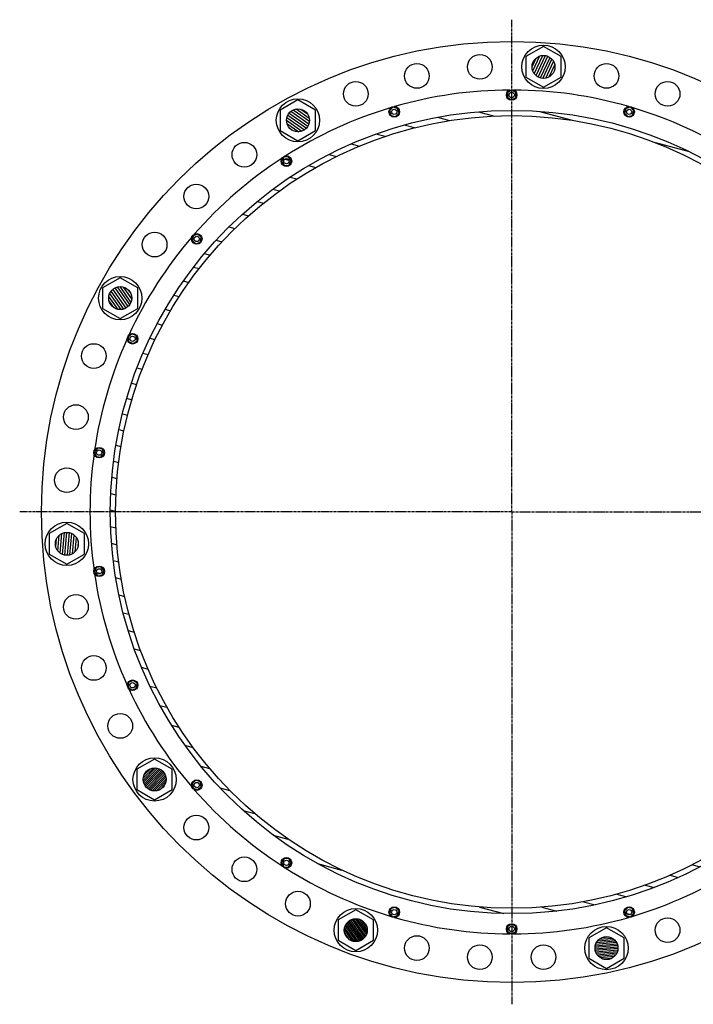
# Model space of a CAD drawing. Header units: millimetres. Extents: x -2490 to 544, y -994 to 1234.
# Tile 1 of 2: x -2490 to -965, y -994 to 1234. Entities that reach past the tile are written whole.
import ezdxf

# ---------------------------------------------------------------- set-up
doc = ezdxf.new("R2010")
doc.units = ezdxf.units.MM
doc.header["$LTSCALE"] = 15.367
doc.linetypes.add('CENTER', pattern=[0.6, 0.375, -0.075, 0.075, -0.075])
doc.layers.get('0').update_dxf_attribs({"linetype": 'CONTINUOUS'})
doc.layers.add('AXES', color=7, linetype='CONTINUOUS')
doc.layers.add('SURFS', color=7, linetype='CONTINUOUS')

msp = doc.modelspace()

# ---------------------------------------------------------------- hatches: boundary and pattern name
at = {"linetype": 'Continuous'}
h = msp.add_hatch(dxfattribs=at)
h.set_pattern_fill('DEFAULT__9', color=2, scale=5.588, angle=245, style=0, pattern_type=0)
h.set_pattern_definition([(245, (0, 0), (5.064448, -2.36159), [])])
edge = h.paths.add_edge_path()
edge.add_arc((-1304, 1127.6), 26, 270, 450)
edge.add_arc((-1304, 1127.6), 26, 90, 270)
h = msp.add_hatch(dxfattribs=at)
h.set_pattern_fill('DEFAULT__8', color=2, scale=36.209145, angle=165, style=0, pattern_type=0)
h.set_pattern_definition([(165, (0, 0), (-9.3716, -34.97535), [])])
edge = h.paths.add_edge_path()
edge.add_arc((-1376, 120.2), 909, 270, 450)
edge.add_arc((-1376, 120.2), 909, 90, 270)
edge.add_arc((-1376, 120.2), 897, 270, 450)
edge.add_arc((-1376, 120.2), 897, 90, 270)
edge = h.paths.add_edge_path()
edge.add_arc((-1376, 1063.9), 6, 0, 180)
edge.add_arc((-1376, 1063.9), 6, 180, 360)
edge = h.paths.add_edge_path()
edge.add_arc((-1641.9, 1025.7), 6, 16.3636, 196.3636)
edge.add_arc((-1641.9, 1025.7), 6, 196.3636, 376.3636)
edge = h.paths.add_edge_path()
edge.add_arc((-1886.2, 914.1), 6, 32.7273, 212.7273)
edge.add_arc((-1886.2, 914.1), 6, 212.7273, 392.7273)
edge = h.paths.add_edge_path()
edge.add_arc((-2089.2, 738.2), 6, 49.0909, 229.0909)
edge.add_arc((-2089.2, 738.2), 6, 229.0909, 409.0909)
edge = h.paths.add_edge_path()
edge.add_arc((-2234.5, 512.2), 6, 65.4545, 245.4545)
edge.add_arc((-2234.5, 512.2), 6, 245.4545, 425.4545)
edge = h.paths.add_edge_path()
edge.add_arc((-2310.1, 254.5), 6, 81.8182, 261.8182)
edge.add_arc((-2310.1, 254.5), 6, 261.8182, 441.8182)
edge = h.paths.add_edge_path()
edge.add_arc((-2310.1, -14.1), 6, 98.1818, 278.1818)
edge.add_arc((-2310.1, -14.1), 6, 278.1818, 458.1818)
edge = h.paths.add_edge_path()
edge.add_arc((-2234.5, -271.9), 6, 114.5455, 294.5455)
edge.add_arc((-2234.5, -271.9), 6, 294.5455, 474.5455)
edge = h.paths.add_edge_path()
edge.add_arc((-2089.2, -497.9), 6, 130.9091, 310.9091)
edge.add_arc((-2089.2, -497.9), 6, 310.9091, 490.9091)
edge = h.paths.add_edge_path()
edge.add_arc((-1886.2, -673.8), 6, 147.2727, 327.2727)
edge.add_arc((-1886.2, -673.8), 6, 327.2727, 507.2727)
edge = h.paths.add_edge_path()
edge.add_arc((-1641.9, -785.4), 6, 163.6364, 343.6364)
edge.add_arc((-1641.9, -785.4), 6, 343.6364, 523.6364)
edge = h.paths.add_edge_path()
edge.add_arc((-1376, -823.6), 6, 180, 360)
edge.add_arc((-1376, -823.6), 6, 0, 180)
edge = h.paths.add_edge_path()
edge.add_arc((-1110.1, -785.4), 6, 196.3636, 376.3636)
edge.add_arc((-1110.1, -785.4), 6, 16.3636, 196.3636)
edge = h.paths.add_edge_path()
edge.add_arc((-865.8, -673.8), 6, 212.7273, 392.7273)
edge.add_arc((-865.8, -673.8), 6, 32.7273, 212.7273)
edge = h.paths.add_edge_path()
edge.add_arc((-662.8, -497.9), 6, 229.0909, 409.0909)
edge.add_arc((-662.8, -497.9), 6, 49.0909, 229.0909)
edge = h.paths.add_edge_path()
edge.add_arc((-517.5, -271.9), 6, 245.4545, 425.4545)
edge.add_arc((-517.5, -271.9), 6, 65.4545, 245.4545)
edge = h.paths.add_edge_path()
edge.add_arc((-441.9, -14.1), 6, 261.8182, 441.8182)
edge.add_arc((-441.9, -14.1), 6, 81.8182, 261.8182)
edge = h.paths.add_edge_path()
edge.add_arc((-441.9, 254.5), 6, 278.1818, 458.1818)
edge.add_arc((-441.9, 254.5), 6, 98.1818, 278.1818)
edge = h.paths.add_edge_path()
edge.add_arc((-517.5, 512.2), 6, 294.5455, 474.5455)
edge.add_arc((-517.5, 512.2), 6, 114.5455, 294.5455)
edge = h.paths.add_edge_path()
edge.add_arc((-662.8, 738.2), 6, 310.9091, 490.9091)
edge.add_arc((-662.8, 738.2), 6, 130.9091, 310.9091)
edge = h.paths.add_edge_path()
edge.add_arc((-865.8, 914.1), 6, 327.2727, 507.2727)
edge.add_arc((-865.8, 914.1), 6, 147.2727, 327.2727)
edge = h.paths.add_edge_path()
edge.add_arc((-1110.1, 1025.7), 6, 343.6364, 523.6364)
edge.add_arc((-1110.1, 1025.7), 6, 163.6364, 343.6364)
h = msp.add_hatch(dxfattribs=at)
h.set_pattern_fill('DEFAULT__10', color=2, scale=5.588, angle=325, style=0, pattern_type=0)
h.set_pattern_definition([(325, (0, 0), (3.205145, 4.577422), [])])
edge = h.paths.add_edge_path()
edge.add_arc((-1860, 1006.6), 26, 270, 450)
edge.add_arc((-1860, 1006.6), 26, 90, 270)
h = msp.add_hatch(dxfattribs=at)
h.set_pattern_fill('DEFAULT__11', color=2, scale=5.588, angle=125, style=0, pattern_type=0)
h.set_pattern_definition([(125, (0, 0), (-4.577422, -3.205145), [])])
edge = h.paths.add_edge_path()
edge.add_arc((-2262.5, 604.2), 26, 270, 450)
edge.add_arc((-2262.5, 604.2), 26, 90, 270)
h = msp.add_hatch(dxfattribs=at)
h.set_pattern_fill('S1', color=2, scale=5.588, angle=85, style=0, pattern_type=0)
h.set_pattern_definition([(85, (0, 0), (-5.566736, 0.487026), [])])
edge = h.paths.add_edge_path()
edge.add_arc((-2383.4, 48.1), 26, 270, 450)
edge.add_arc((-2383.4, 48.1), 26, 90, 270)
h = msp.add_hatch(dxfattribs=at)
h.set_pattern_fill('DEFAULT__1', color=2, scale=3.461828, angle=45, style=0, pattern_type=0)
h.set_pattern_definition([(45, (0, 0), (-2.447882, 2.447882), [])])
edge = h.paths.add_edge_path()
edge.add_arc((-2184.6, -485.1), 26, 270, 450)
edge.add_arc((-2184.6, -485.1), 26, 90, 270)
h = msp.add_hatch(dxfattribs=at)
h.set_pattern_fill('DEFAULT__2', color=2, scale=3.46157, angle=125, style=0, pattern_type=0)
h.set_pattern_definition([(125, (0, 0), (-2.8355524, -1.985475), [])])
edge = h.paths.add_edge_path()
edge.add_arc((-1729, -826.2), 26, 270, 450)
edge.add_arc((-1729, -826.2), 26, 90, 270)
h = msp.add_hatch(dxfattribs=at)
h.set_pattern_fill('DEFAULT__3', color=2, scale=3.461571, angle=5, style=0, pattern_type=0)
h.set_pattern_definition([(5, (0, 0), (-0.301696, 3.4483985), [])])
edge = h.paths.add_edge_path()
edge.add_arc((-1161.3, -866.8), 26, 270, 450)
edge.add_arc((-1161.3, -866.8), 26, 90, 270)

# ---------------------------------------------------------------- linework, layer by layer
at = {"color": 7, "linetype": 'Continuous'}
for p, q in [((-1304, 1173.8), (-1344, 1150.7)), ((-1264, 1150.7), (-1304, 1173.8)), ((-1344, 1150.7), (-1344, 1104.5)), ((-1264, 1104.5), (-1264, 1150.7)), ((-1344, 1104.5), (-1304, 1081.4)), ((-1304, 1081.4), (-1264, 1104.5)), ((-1376, 1074.9), (-1385.5, 1069.4)), ((-1366.5, 1069.4), (-1376, 1074.9)), ((-1860, 1052.8), (-1900, 1029.7)), ((-1820, 1029.7), (-1860, 1052.8)), ((-1385.5, 1069.4), (-1385.5, 1058.4)), ((-1385.5, 1058.4), (-1376, 1052.9)), ((-1376, 1052.9), (-1366.5, 1058.4)), ((-1366.5, 1058.4), (-1366.5, 1069.4)), ((-1900, 1029.7), (-1900, 983.5)), ((-1820, 983.5), (-1820, 1029.7)), ((-1645, 1036.2), (-1652.6, 1028.3)), ((-1652.6, 1028.3), (-1649.5, 1017.7)), ((-1634.3, 1033.6), (-1645, 1036.2)), ((-1631.2, 1023.1), (-1634.3, 1033.6)), ((-1117.7, 1033.6), (-1120.8, 1023.1)), ((-1107, 1036.2), (-1117.7, 1033.6)), ((-1099.5, 1028.3), (-1107, 1036.2)), ((-1102.6, 1017.7), (-1099.5, 1028.3)), ((-1649.5, 1017.7), (-1638.8, 1015.2)), ((-1638.8, 1015.2), (-1631.2, 1023.1)), ((-1120.8, 1023.1), (-1113.2, 1015.2)), ((-1113.2, 1015.2), (-1102.6, 1017.7)), ((-1900, 983.5), (-1860, 960.4)), ((-1860, 960.4), (-1820, 983.5)), ((-1892.2, 923.3), (-1897.2, 913.6)), ((-1881.2, 923.8), (-1892.2, 923.3)), ((-1875.3, 914.6), (-1881.2, 923.8)), ((-1880.3, 904.9), (-1875.3, 914.6)), ((-1897.2, 913.6), (-1891.3, 904.3)), ((-1891.3, 904.3), (-1880.3, 904.9)), ((-2097.5, 745.4), (-2099.6, 734.6)), ((-2087.2, 749), (-2097.5, 745.4)), ((-2078.9, 741.8), (-2087.2, 749)), ((-2081, 731), (-2078.9, 741.8)), ((-2099.6, 734.6), (-2091.3, 727.4)), ((-2091.3, 727.4), (-2081, 731)), ((-2262.5, 650.4), (-2302.5, 627.3)), ((-2222.5, 627.3), (-2262.5, 650.4)), ((-2302.5, 627.3), (-2302.5, 581.1)), ((-2222.5, 581.1), (-2222.5, 627.3)), ((-2302.5, 581.1), (-2262.5, 558)), ((-2262.5, 558), (-2222.5, 581.1)), ((-2235.5, 523.1), (-2244.4, 516.8)), ((-2244.4, 516.8), (-2243.4, 505.9)), ((-2225.5, 518.6), (-2235.5, 523.1)), ((-2224.5, 507.7), (-2225.5, 518.6)), ((-2243.4, 505.9), (-2233.4, 501.3)), ((-2233.4, 501.3), (-2224.5, 507.7)), ((-2314.2, 264.7), (-2321, 256)), ((-2321, 256), (-2316.9, 245.9)), ((-2316.9, 245.9), (-2306.1, 244.3)), ((-2303.4, 263.1), (-2314.2, 264.7)), ((-2306.1, 244.3), (-2299.3, 252.9)), ((-2299.3, 252.9), (-2303.4, 263.1)), ((-2383.4, 94.3), (-2423.4, 71.2)), ((-2343.4, 71.2), (-2383.4, 94.3)), ((-2423.4, 71.2), (-2423.4, 25)), ((-2343.4, 25), (-2343.4, 71.2)), ((-2423.4, 25), (-2383.4, 1.9)), ((-2383.4, 1.9), (-2343.4, 25)), ((-2316.9, -5.5), (-2321, -15.7)), ((-2321, -15.7), (-2314.2, -24.3)), ((-2306.1, -4), (-2316.9, -5.5)), ((-2299.3, -12.6), (-2306.1, -4)), ((-2303.4, -22.8), (-2299.3, -12.6)), ((-2314.2, -24.3), (-2303.4, -22.8)), ((-2243.4, -265.5), (-2244.4, -276.4)), ((-2233.4, -261), (-2243.4, -265.5)), ((-2224.5, -267.3), (-2233.4, -261)), ((-2225.5, -278.2), (-2224.5, -267.3)), ((-2244.4, -276.4), (-2235.5, -282.8)), ((-2235.5, -282.8), (-2225.5, -278.2)), ((-2184.6, -438.9), (-2224.6, -462)), ((-2144.6, -462), (-2184.6, -438.9)), ((-2224.6, -462), (-2224.6, -508.2)), ((-2144.6, -508.2), (-2144.6, -462)), ((-2091.3, -487.1), (-2099.6, -494.3)), ((-2081, -490.7), (-2091.3, -487.1)), ((-2224.6, -508.2), (-2184.6, -531.3)), ((-2184.6, -531.3), (-2144.6, -508.2)), ((-2099.6, -494.3), (-2097.5, -505)), ((-2097.5, -505), (-2087.2, -508.6)), ((-2087.2, -508.6), (-2078.9, -501.4)), ((-2078.9, -501.4), (-2081, -490.7)), ((-1891.3, -664), (-1897.2, -673.2)), ((-1880.3, -664.5), (-1891.3, -664)), ((-1875.3, -674.3), (-1880.3, -664.5)), ((-1897.2, -673.2), (-1892.2, -683)), ((-1892.2, -683), (-1881.2, -683.5)), ((-1881.2, -683.5), (-1875.3, -674.3)), ((-1649.5, -777.4), (-1652.6, -787.9)), ((-1638.8, -774.8), (-1649.5, -777.4)), ((-1631.2, -782.8), (-1638.8, -774.8)), ((-1113.2, -774.8), (-1120.8, -782.8)), ((-1102.6, -777.4), (-1113.2, -774.8)), ((-1099.5, -787.9), (-1102.6, -777.4)), ((-1729, -780), (-1769, -803.1)), ((-1689, -803.1), (-1729, -780)), ((-1652.6, -787.9), (-1645, -795.9)), ((-1645, -795.9), (-1634.3, -793.3)), ((-1634.3, -793.3), (-1631.2, -782.8)), ((-1120.8, -782.8), (-1117.7, -793.3)), ((-1117.7, -793.3), (-1107, -795.9)), ((-1107, -795.9), (-1099.5, -787.9)), ((-1769, -803.1), (-1769, -849.2)), ((-1689, -849.2), (-1689, -803.1)), ((-1376, -812.6), (-1385.5, -818.1)), ((-1385.5, -818.1), (-1385.5, -829.1)), ((-1366.5, -818.1), (-1376, -812.6)), ((-1366.5, -829.1), (-1366.5, -818.1)), ((-1161.3, -820.6), (-1201.3, -843.7)), ((-1121.3, -843.7), (-1161.3, -820.6)), ((-1385.5, -829.1), (-1376, -834.6)), ((-1376, -834.6), (-1366.5, -829.1)), ((-1201.3, -843.7), (-1201.3, -889.8)), ((-1121.3, -889.8), (-1121.3, -843.7)), ((-1769, -849.2), (-1729, -872.3)), ((-1729, -872.3), (-1689, -849.2)), ((-1201.3, -889.8), (-1161.3, -912.9)), ((-1161.3, -912.9), (-1121.3, -889.8))]:
    msp.add_line(p, q, dxfattribs=at)
for centre, radius in [((-1376, 120.2), 1065), ((-1304, 1127.6), 26), ((-1161.3, 1107.1), 28), ((-1023, 1066.5), 28), ((-1376, 1063.9), 6), ((-1376, 120.2), 909), ((-1860, 1006.6), 26), ((-1641.9, 1025.7), 6), ((-1110.1, 1025.7), 12), ((-1110.1, 1025.7), 6), ((-1376, 120.2), 897), ((-1886.2, 914.1), 6), ((-2089.2, 738.2), 6), ((-2262.5, 604.2), 26), ((-2234.5, 512.2), 6), ((-2310.1, 254.5), 6), ((-2383.4, 48.1), 26), ((-2310.1, -14.1), 6), ((-2234.5, -271.9), 6), ((-2184.6, -485.1), 26), ((-2089.2, -497.9), 12), ((-2089.2, -497.9), 6), ((-2090.2, -594), 28), ((-1981.3, -688.4), 28), ((-1886.2, -673.8), 12), ((-1886.2, -673.8), 6), ((-1860, -766.3), 28), ((-1641.9, -785.4), 12), ((-1641.9, -785.4), 6), ((-1110.1, -785.4), 12), ((-1110.1, -785.4), 6), ((-1729, -826.2), 26), ((-1023, -826.2), 28), ((-1376, -823.6), 12), ((-1376, -823.6), 6), ((-1590.7, -866.8), 28), ((-1161.3, -866.8), 26), ((-1448.1, -887.3), 28), ((-1304, -887.3), 28)]:
    msp.add_circle(centre, radius, dxfattribs=at)
for start, end in [(73.8884, 89.748), (57.5247, 73.3843), (204.7975, 220.6571), (221.1611, 237.0207), (237.5247, 253.3843), (286.6157, 302.4753), (253.8884, 269.748), (270.252, 286.1116)]:
    msp.add_arc((-1376, 120.2), 955, start, end, dxfattribs=at)
at = {"layer": 'AXES', "color": 7, "linetype": 'CENTER'}
for q in [(-1376, 1234.4), (-2490.2, 120.2), (-1376, -994), (-261.8, 120.2)]:
    msp.add_line((-1376, 120.2), q, dxfattribs=at)
at = {"layer": 'AXES', "color": 7, "linetype": 'Continuous'}
for centre, radius in [((-1448.1, 1127.6), 28), ((-1590.7, 1107.1), 28), ((-1729, 1066.5), 28), ((-1376, 1063.9), 12), ((-1641.9, 1025.7), 12), ((-1981.3, 928.7), 28), ((-1886.2, 914.1), 12), ((-2090.2, 834.3), 28), ((-2184.6, 725.4), 28), ((-2089.2, 738.2), 12), ((-2234.5, 512.2), 12), ((-2322.3, 473.1), 28), ((-2362.9, 334.9), 28), ((-2310.1, 254.5), 12), ((-2383.4, 192.2), 28), ((-2310.1, -14.1), 12), ((-2362.9, -94.5), 28), ((-2322.3, -232.8), 28), ((-2234.5, -271.9), 12), ((-2262.5, -363.9), 28)]:
    msp.add_circle(centre, radius, dxfattribs=at)
for start, end in [(90.252, 106.1116), (106.6157, 122.4753), (122.9793, 138.8389), (139.3429, 155.2025), (155.7066, 171.5662), (172.0702, 187.9298), (188.4338, 204.2934)]:
    msp.add_arc((-1376, 120.2), 955, start, end, dxfattribs=at)
at = {"layer": 'SURFS', "color": 7, "linetype": 'Continuous'}
for centre in [(-1304, 1127.6), (-1860, 1006.6), (-2262.5, 604.2), (-2383.4, 48.1), (-2184.6, -485.1), (-1729, -826.2), (-1161.3, -866.8)]:
    msp.add_circle(centre, 49, dxfattribs=at)

doc.saveas('drawing.dxf')
